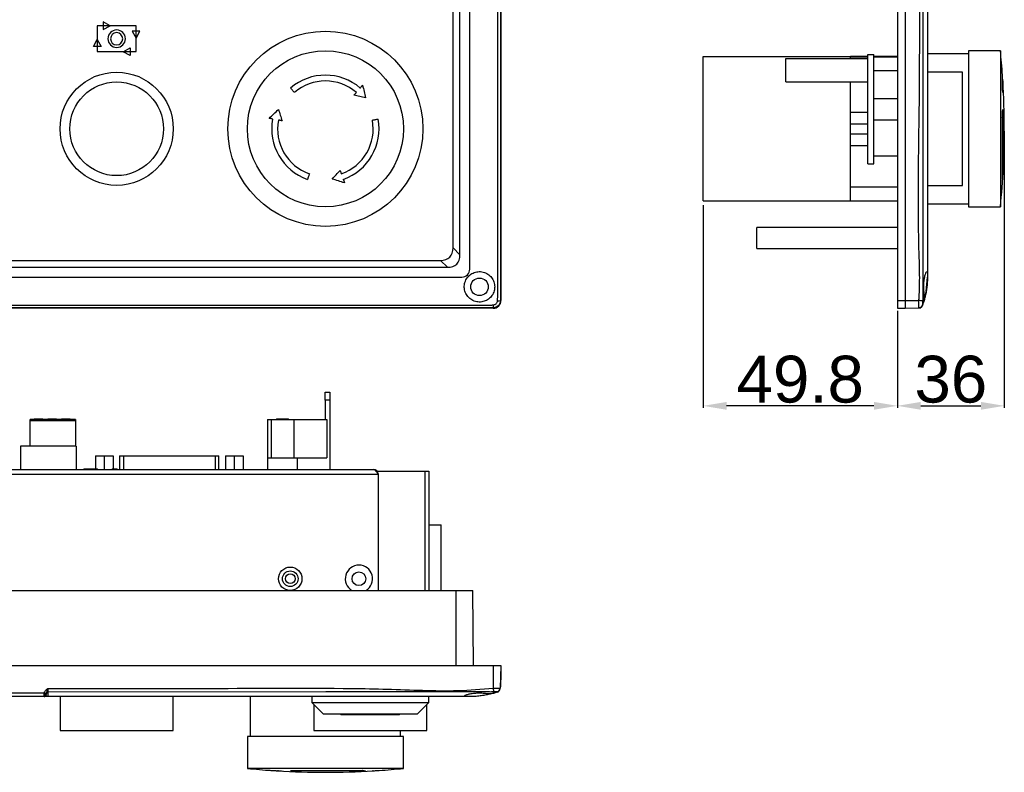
# Model space of a CAD drawing. Header units: millimetres. Extents: x 7320 to 8980, y -2461 to -1618.
# Tile 24 of 92: x 7517 to 7769, y -2461 to -2268. Entities that reach past the tile are written whole.
import ezdxf

# ---------------------------------------------------------------- set-up
doc = ezdxf.new("R2010")
doc.units = ezdxf.units.MM
doc.header["$LTSCALE"] = 3
doc.header["$PDSIZE"] = -1
doc.styles.get("Standard").update_dxf_attribs({"font": 'arial.ttf', "height": 12})
doc.dimstyles.new('ISO-25', dxfattribs={"dimtxt": 12, "dimasz": 6, "dimexe": 0.5, "dimexo": 0.625, "dimtad": 1, "dimdec": 1, "dimdsep": 46, "dimtxsty": 'Standard', "dimcen": 0, "dimclrd": 256, "dimclre": 256, "dimadec": 0, "dimazin": 0, "dimtfac": 1, "dimtdec": 1, "dimtmove": 0, "dimatfit": 3, "dimfxl": 1, "dimlwd": 30, "dimlwe": 30, "dimarcsym": 0})

# ---------------------------------------------------------------- blocks, each defined once
blk = doc.blocks.new('*D347')
at = {"lineweight": 30}
for p, q in [((7769.41, -2296.74), (7769.41, -2367.62)), ((7742.01, -2342.74), (7742.01, -2367.62)), ((7748.01, -2367.12), (7763.41, -2367.12))]:
    blk.add_line(p, q, dxfattribs=at)
for points in [[(7748.01, -2366.12), (7748.01, -2368.12), (7742.01, -2367.12)], [(7763.41, -2366.12), (7763.41, -2368.12), (7769.41, -2367.12)]]:
    blk.add_solid(points)
at = {"layer": 'Defpoints', "color": 0}
for p in [(7769.41, -2296.12), (7742.01, -2342.12), (7769.41, -2367.12)]:
    blk.add_point(p, dxfattribs=at)
at = {"color": 0, "insert": (7755.71, -2360.36), "char_height": 12, "attachment_point": 5}
blk.add_mtext('36', dxfattribs=at)
blk = doc.blocks.new('*D348')
at = {"lineweight": 30}
for p, q in [((7692.21, -2315.66), (7692.21, -2367.62)), ((7742.01, -2342.74), (7742.01, -2367.62)), ((7736.01, -2367.12), (7698.21, -2367.12))]:
    blk.add_line(p, q, dxfattribs=at)
for points in [[(7698.21, -2366.12), (7698.21, -2368.12), (7692.21, -2367.12)], [(7736.01, -2366.12), (7736.01, -2368.12), (7742.01, -2367.12)]]:
    blk.add_solid(points)
at = {"layer": 'Defpoints', "color": 0}
for p in [(7692.21, -2315.03), (7742.01, -2342.12), (7692.21, -2367.12)]:
    blk.add_point(p, dxfattribs=at)
at = {"color": 0, "insert": (7717.11, -2360.36), "char_height": 12, "attachment_point": 5}
blk.add_mtext('49.8', dxfattribs=at)

msp = doc.modelspace()

# ---------------------------------------------------------------- linework, layer by layer
at = {"linetype": 'Continuous', "lineweight": 30}
for p, q in [((7640.4, -2094.12), (7640.4, -2340.12)), ((7742.01, -2094.12), (7742.01, -2340.12)), ((7744.01, -2094.12), (7744.01, -2340.12)), ((7632.4, -2332.12), (7632.4, -2102.12)), ((7749.71, -2102.12), (7749.71, -2332.12)), ((7629.9, -2328.4), (7629.9, -2105.83)), ((7628.11, -2326.62), (7628.11, -2107.62)), ((7768.41, -2276.12), (7760.21, -2276.12)), ((7760.21, -2276.12), (7760.21, -2316.12)), ((7768.41, -2276.12), (7768.41, -2316.12)), ((7692.21, -2314.62), (7692.21, -2277.62)), ((7692.21, -2277.62), (7730.01, -2277.62)), ((7713.41, -2284.12), (7713.41, -2278.12)), ((7713.41, -2278.12), (7734.41, -2278.12)), ((7734.41, -2277.62), (7730.01, -2277.62)), ((7730.01, -2278.12), (7730.01, -2277.62)), ((7730.01, -2277.66), (7734.41, -2277.66)), ((7734.41, -2277.12), (7736.01, -2277.12)), ((7734.41, -2305.12), (7734.41, -2277.12)), ((7736.01, -2305.12), (7736.01, -2277.12)), ((7742.01, -2277.62), (7736.01, -2277.62)), ((7736.01, -2277.66), (7742.01, -2277.66)), ((7760.21, -2276.87), (7749.71, -2276.87)), ((7736.01, -2281.21), (7742.01, -2281.21)), ((7758.71, -2281.62), (7749.71, -2281.62)), ((7758.71, -2296.12), (7758.71, -2281.62)), ((7768.94, -2285.66), (7768.94, -2282.37)), ((7769.04, -2283.87), (7769.04, -2286.8)), ((7713.41, -2284.12), (7734.41, -2284.12)), ((7730.01, -2290.64), (7730.01, -2284.12)), ((7742.01, -2288.42), (7736.01, -2288.42)), ((7730.01, -2291.87), (7730.01, -2290.64)), ((7730.01, -2291.87), (7734.41, -2291.87)), ((7730.01, -2294.87), (7730.01, -2291.87)), ((7736.01, -2293.82), (7742.01, -2293.82)), ((7768.94, -2309.08), (7768.94, -2293.61)), ((7769.04, -2293.88), (7769.04, -2307.67)), ((7730.01, -2294.87), (7734.41, -2294.87)), ((7730.01, -2297.37), (7730.01, -2294.87)), ((7758.71, -2310.62), (7758.71, -2296.12)), ((7730.01, -2297.37), (7734.41, -2297.37)), ((7730.01, -2300.37), (7730.01, -2297.37)), ((7730.01, -2300.37), (7734.41, -2300.37)), ((7730.01, -2301.6), (7730.01, -2300.37)), ((7730.01, -2314.62), (7730.01, -2301.6)), ((7742.01, -2303.12), (7736.01, -2303.12)), ((7734.41, -2305.12), (7736.01, -2305.12)), ((7730.01, -2311.02), (7742.01, -2311.02)), ((7749.71, -2310.62), (7758.71, -2310.62)), ((7692.21, -2314.62), (7730.01, -2314.62)), ((7730.01, -2314.58), (7742.01, -2314.58)), ((7730.01, -2314.62), (7742.01, -2314.62)), ((7749.71, -2315.37), (7760.21, -2315.37)), ((7760.21, -2316.12), (7768.41, -2316.12)), ((7742.01, -2321.42), (7706.01, -2321.42)), ((7706.01, -2324.12), (7706.01, -2321.42)), ((7706.01, -2326.82), (7706.01, -2324.12)), ((7628.11, -2326.62), (7629.9, -2328.4)), ((7706.01, -2326.82), (7742.01, -2326.82)), ((7404.11, -2331.62), (7626.68, -2331.62)), ((7405.9, -2329.83), (7624.9, -2329.83)), ((7626.68, -2331.62), (7624.9, -2329.83)), ((7400.4, -2334.12), (7630.4, -2334.12)), ((7749.39, -2337.82), (7749.71, -2334.12)), ((7749.71, -2332.12), (7749.71, -2334.12)), ((7748.49, -2341.31), (7749.36, -2338.02)), ((7640.4, -2340.12), (7640.27, -2340.12)), ((7742.01, -2340.12), (7744.01, -2340.12)), ((7742.01, -2340.12), (7742.01, -2342.12)), ((7744.01, -2340.12), (7744.01, -2342.12)), ((7744.01, -2340.12), (7747.54, -2340.12)), ((7638.4, -2342.12), (7392.4, -2342.12)), ((7638.4, -2342.12), (7638.4, -2341.99)), ((7742.01, -2342.12), (7744.01, -2342.12)), ((7744.01, -2342.12), (7747.54, -2341.99)), ((7595.38, -2363.63), (7596.58, -2363.63)), ((7595.38, -2365.63), (7595.38, -2363.63)), ((7596.58, -2363.63), (7596.58, -2365.63)), ((7596.58, -2365.63), (7595.38, -2365.63)), ((7595.38, -2365.63), (7595.38, -2370.63)), ((7596.58, -2365.63), (7596.58, -2383.43)), ((7531.35, -2370.58), (7519.75, -2370.58)), ((7519.75, -2370.96), (7519.75, -2370.58)), ((7531.35, -2370.96), (7519.75, -2370.96)), ((7519.75, -2377.43), (7519.75, -2370.96)), ((7520.8, -2370.43), (7520.8, -2370.58)), ((7520.8, -2370.43), (7522.56, -2370.43)), ((7522.56, -2370.43), (7522.56, -2370.58)), ((7522.56, -2370.43), (7522.83, -2370.43)), ((7522.83, -2370.43), (7522.83, -2370.58)), ((7522.83, -2370.43), (7523, -2370.43)), ((7523, -2370.58), (7523, -2370.43)), ((7524.3, -2370.43), (7524.3, -2370.58)), ((7524.3, -2370.43), (7526.05, -2370.43)), ((7526.05, -2370.43), (7526.05, -2370.58)), ((7526.05, -2370.43), (7526.34, -2370.43)), ((7526.34, -2370.43), (7526.34, -2370.58)), ((7526.34, -2370.43), (7526.5, -2370.43)), ((7526.5, -2370.58), (7526.5, -2370.43)), ((7527.8, -2370.43), (7527.8, -2370.58)), ((7527.8, -2370.43), (7529.56, -2370.43)), ((7529.56, -2370.43), (7529.56, -2370.58)), ((7529.56, -2370.43), (7529.83, -2370.43)), ((7529.83, -2370.43), (7529.83, -2370.58)), ((7529.83, -2370.43), (7530, -2370.43)), ((7530, -2370.58), (7530, -2370.43)), ((7531.35, -2370.58), (7531.35, -2370.96)), ((7531.35, -2370.96), (7531.35, -2377.43)), ((7580.6, -2370.63), (7581.52, -2370.63)), ((7580.6, -2370.63), (7580.6, -2380.43)), ((7581.52, -2370.63), (7581.52, -2380.43)), ((7581.52, -2370.63), (7587.27, -2370.63)), ((7582.86, -2370.43), (7582.86, -2370.63)), ((7582.86, -2370.43), (7585.33, -2370.43)), ((7585.33, -2370.43), (7585.33, -2370.63)), ((7585.33, -2370.43), (7585.7, -2370.43)), ((7585.7, -2370.43), (7585.7, -2370.63)), ((7585.7, -2370.43), (7585.94, -2370.43)), ((7585.94, -2370.63), (7585.94, -2370.43)), ((7587.27, -2370.63), (7587.27, -2380.43)), ((7587.27, -2370.63), (7595.8, -2370.63)), ((7595.8, -2370.63), (7595.8, -2380.43)), ((7531.55, -2377.43), (7517.25, -2377.43)), ((7517.25, -2377.43), (7517.25, -2383.43)), ((7531.55, -2377.43), (7531.55, -2383.43)), ((7536.44, -2379.93), (7536.44, -2383.23)), ((7536.44, -2379.93), (7538.74, -2379.93)), ((7538.74, -2379.93), (7538.74, -2383.43)), ((7538.74, -2379.93), (7541.03, -2379.93)), ((7541.03, -2379.93), (7541.03, -2383.23)), ((7541.03, -2379.93), (7541.03, -2383.23)), ((7541.03, -2379.93), (7541.03, -2379.93)), ((7542.66, -2379.93), (7542.66, -2383.43)), ((7542.66, -2379.93), (7543.66, -2379.93)), ((7543.66, -2379.93), (7567.13, -2379.93)), ((7543.66, -2379.93), (7543.66, -2383.43)), ((7567.13, -2379.93), (7568.13, -2379.93)), ((7567.13, -2379.93), (7567.13, -2383.43)), ((7568.13, -2383.43), (7568.13, -2379.93)), ((7569.76, -2379.93), (7572.06, -2379.93)), ((7569.76, -2379.93), (7569.76, -2383.43)), ((7572.06, -2379.93), (7572.06, -2383.43)), ((7572.06, -2379.93), (7574.35, -2379.93)), ((7574.35, -2379.93), (7574.35, -2383.43)), ((7580.6, -2380.43), (7588.2, -2380.43)), ((7580.6, -2380.43), (7580.6, -2383.43)), ((7588.2, -2380.43), (7588.2, -2383.43)), ((7588.2, -2380.43), (7595.8, -2380.43)), ((7421.9, -2384.63), (7608.9, -2384.63)), ((7423.1, -2383.43), (7607.7, -2383.43)), ((7533.49, -2383.23), (7533.49, -2383.43)), ((7533.49, -2383.23), (7536.98, -2383.23)), ((7536.98, -2383.43), (7536.98, -2383.23)), ((7540.79, -2383.23), (7540.79, -2383.43)), ((7540.79, -2383.23), (7542, -2383.23)), ((7542, -2383.43), (7542, -2383.23)), ((7608.59, -2383.83), (7620.85, -2383.83)), ((7608.9, -2384.63), (7608.9, -2414.43)), ((7620.85, -2383.83), (7620.85, -2414.43)), ((7620.85, -2383.83), (7621.93, -2383.83)), ((7621.93, -2383.83), (7621.93, -2414.43)), ((7621.93, -2397.63), (7625.1, -2397.63)), ((7625.1, -2414.43), (7625.1, -2397.63)), ((7401.9, -2414.43), (7628.9, -2414.43)), ((7628.9, -2414.43), (7633.18, -2414.43)), ((7628.9, -2433.63), (7628.9, -2414.43)), ((7633.35, -2433.63), (7633.18, -2414.43)), ((7392.4, -2433.63), (7638.4, -2433.63)), ((7638.4, -2433.63), (7638.4, -2439.48)), ((7638.4, -2433.63), (7640.4, -2433.63)), ((7640.4, -2433.63), (7640.19, -2439.48)), ((7640.4, -2433.63), (7640.4, -2435.63)), ((7640.4, -2435.63), (7640.27, -2439.16)), ((7640.4, -2435.63), (7640.33, -2435.63)), ((7419.26, -2440.67), (7523.33, -2440.67)), ((7523.3, -2441.63), (7419.3, -2441.63)), ((7523.3, -2441.63), (7523.3, -2441.34)), ((7523.31, -2440.95), (7523.33, -2440.67)), ((7523.82, -2440.78), (7523.8, -2440.86)), ((7523.8, -2440.98), (7523.8, -2441.13)), ((7630.4, -2441.63), (7524.3, -2441.63)), ((7527.4, -2441.63), (7527.4, -2450.33)), ((7556.4, -2450.33), (7556.4, -2441.63)), ((7576.15, -2441.63), (7576.15, -2451.83)), ((7591.9, -2441.63), (7591.9, -2443.13)), ((7621.9, -2443.13), (7621.9, -2441.63)), ((7632.4, -2441.63), (7630.4, -2441.63)), ((7638.73, -2440.64), (7639.51, -2440.43)), ((7591.9, -2443.13), (7594.9, -2446.13)), ((7591.9, -2443.13), (7621.9, -2443.13)), ((7592.4, -2443.63), (7592.4, -2450.33)), ((7618.9, -2446.13), (7621.9, -2443.13)), ((7621.4, -2450.33), (7621.4, -2443.63)), ((7618.9, -2446.13), (7594.9, -2446.13)), ((7599.4, -2446.13), (7599.4, -2446.33)), ((7614.4, -2446.33), (7599.4, -2446.33)), ((7614.4, -2446.33), (7614.4, -2446.13)), ((7527.4, -2450.33), (7556.4, -2450.33)), ((7592.4, -2450.33), (7621.4, -2450.33)), ((7614.65, -2451.83), (7614.65, -2450.33)), ((7575.4, -2451.83), (7575.4, -2460.03)), ((7615.4, -2451.83), (7575.4, -2451.83)), ((7615.4, -2460.03), (7615.4, -2451.83)), ((7615.4, -2460.03), (7575.4, -2460.03)), ((7581.65, -2460.56), (7581.88, -2460.56)), ((7586.47, -2460.56), (7604.33, -2460.56)), ((7608.92, -2460.56), (7609.15, -2460.56)), ((7583.35, -2460.66), (7583.15, -2460.66)), ((7603.36, -2460.66), (7587.44, -2460.66)), ((7607.65, -2460.66), (7607.44, -2460.66))]:
    msp.add_line(p, q, dxfattribs=at)
at = {"linetype": 'Continuous', "lineweight": 30, "flags": 128}
for points in [[(7639.6, -2339.32), (7639.6, -2339.32), (7639.6, -2337.32), (7639.6, -2329.32), (7639.6, -2297.32), (7639.6, -2169.32), (7639.6, -2152.18), (7639.6, -2105.78), (7639.6, -2094.92), (7639.6, -2094.92)], [(7748.5, -2094.92), (7748.5, -2094.92), (7748.5, -2096.92), (7748.5, -2104.92), (7748.5, -2136.92), (7748.51, -2264.92), (7748.5, -2282.06), (7748.5, -2328.46), (7748.5, -2339.32), (7748.5, -2339.32)], [(7587.44, -2286.8), (7587.32, -2286.66), (7587.2, -2286.52), (7587.07, -2286.38), (7586.95, -2286.23), (7586.83, -2286.09), (7586.71, -2285.95), (7586.59, -2285.81), (7586.47, -2285.66)], [(7604.33, -2285.66), (7604.41, -2285.58), (7604.48, -2285.49), (7604.56, -2285.4), (7604.64, -2285.31), (7604.71, -2285.22), (7604.79, -2285.13), (7604.86, -2285.04), (7604.94, -2284.95)], [(7604.94, -2284.95), (7605.03, -2285.35), (7605.13, -2285.76), (7605.22, -2286.16), (7605.31, -2286.56), (7605.41, -2286.96), (7605.5, -2287.37), (7605.59, -2287.77), (7605.69, -2288.17)], [(7602.74, -2287.53), (7602.81, -2287.44), (7602.89, -2287.35), (7602.97, -2287.26), (7603.05, -2287.17), (7603.12, -2287.08), (7603.2, -2286.99), (7603.28, -2286.9), (7603.36, -2286.8)], [(7605.69, -2288.17), (7605.32, -2288.09), (7604.95, -2288.01), (7604.58, -2287.93), (7604.21, -2287.85), (7603.84, -2287.77), (7603.47, -2287.69), (7603.1, -2287.61), (7602.74, -2287.53)], [(7580.95, -2293.44), (7581.26, -2293.16), (7581.56, -2292.87), (7581.86, -2292.59), (7582.16, -2292.31), (7582.47, -2292.03), (7582.77, -2291.74), (7583.07, -2291.46), (7583.37, -2291.18)], [(7583.37, -2291.18), (7583.49, -2291.54), (7583.6, -2291.9), (7583.72, -2292.26), (7583.83, -2292.62), (7583.95, -2292.98), (7584.06, -2293.34), (7584.18, -2293.7), (7584.29, -2294.06)], [(7581.88, -2293.61), (7581.76, -2293.59), (7581.65, -2293.57), (7581.53, -2293.55), (7581.42, -2293.52), (7581.3, -2293.5), (7581.18, -2293.48), (7581.07, -2293.46), (7580.95, -2293.44)], [(7584.29, -2294.06), (7584.17, -2294.04), (7584.06, -2294.01), (7583.94, -2293.99), (7583.82, -2293.97), (7583.7, -2293.95), (7583.59, -2293.93), (7583.47, -2293.9), (7583.35, -2293.88)], [(7607.44, -2293.88), (7607.63, -2293.85), (7607.81, -2293.81), (7608, -2293.78), (7608.18, -2293.75), (7608.36, -2293.71), (7608.55, -2293.68), (7608.73, -2293.64), (7608.92, -2293.61)], [(7591.31, -2307.67), (7591.25, -2307.84), (7591.19, -2308.02), (7591.12, -2308.2), (7591.06, -2308.37), (7591, -2308.55), (7590.94, -2308.73), (7590.87, -2308.9), (7590.81, -2309.08)], [(7597.13, -2309), (7597.39, -2308.72), (7597.64, -2308.44), (7597.89, -2308.16), (7598.15, -2307.88), (7598.4, -2307.61), (7598.66, -2307.33), (7598.91, -2307.05), (7599.17, -2306.77)], [(7600.3, -2309.97), (7599.9, -2309.85), (7599.51, -2309.73), (7599.11, -2309.61), (7598.72, -2309.48), (7598.32, -2309.36), (7597.92, -2309.24), (7597.53, -2309.12), (7597.13, -2309)], [(7599.17, -2306.77), (7599.21, -2306.88), (7599.25, -2306.99), (7599.29, -2307.1), (7599.33, -2307.22), (7599.36, -2307.33), (7599.4, -2307.44), (7599.44, -2307.55), (7599.48, -2307.67)], [(7599.98, -2309.08), (7600.02, -2309.19), (7600.06, -2309.3), (7600.1, -2309.41), (7600.14, -2309.52), (7600.18, -2309.63), (7600.22, -2309.75), (7600.26, -2309.86), (7600.3, -2309.97)], [(7393.2, -2341.32), (7393.2, -2341.32), (7395.2, -2341.32), (7403.2, -2341.32), (7435.2, -2341.32), (7563.2, -2341.32), (7580.34, -2341.32), (7626.74, -2341.32), (7637.59, -2341.32), (7637.59, -2341.32)], [(7748.5, -2341.32), (7748.5, -2341.32), (7748.5, -2341.32), (7748.5, -2341.32), (7748.5, -2341.32), (7748.51, -2341.32)], [(7637.5, -2440.45), (7637.5, -2440.45), (7635.5, -2440.45), (7627.5, -2440.45), (7595.5, -2440.45), (7524.3, -2440.46)], [(7639.51, -2440.46), (7639.51, -2440.46), (7639.51, -2440.45), (7639.51, -2440.45), (7639.51, -2440.45)]]:
    msp.add_lwpolyline(points, dxfattribs=at)
at = {"linetype": 'Continuous', "lineweight": 30}
for centre, radius in [((7595.4, -2296.12), 25), ((7595.4, -2296.12), 20), ((7541.9, -2296.12), 14.5), ((7541.9, -2296.12), 12), ((7634.9, -2336.62), 2.25), ((7586.4, -2411.43), 3), ((7586.4, -2411.43), 2), ((7604, -2411.43), 1.75), ((7586.4, -2411.43), 1.25)]:
    msp.add_circle(centre, radius, dxfattribs=at)
for centre, radius, start, end in [((7568.91, -2296.12), 200.5, 3.9323, 5.7248), ((7595.4, -2296.12), 13.75, 49.4875, 130.5125), ((7595.4, -2296.12), 12.25, 49.4875, 130.5125), ((7568.91, -2296.12), 200.5, 3.5028, 3.9323), ((7568.91, -2296.12), 200.5, 0, 3.5028), ((7652.97, -2296.15), 116.44, 4.6033, 5.1665), ((7675.64, -2287.47), 93.43, 356.3405, 357.7278), ((7587.38, -2299.15), 181.79, 1.6038, 2.5116), ((7595.4, -2296.12), 13.75, 169.4875, 250.5125), ((7595.4, -2296.12), 12.25, 169.4875, 250.5125), ((7595.4, -2296.12), 12.25, 289.4875, 10.5125), ((7595.4, -2296.12), 13.75, 289.4875, 10.5125), ((7761.25, -2296.51), 8.22, 20.6511, 21.9352), ((7761.72, -2296.34), 7.72, 17.1901, 18.5475), ((7568.91, -2296.12), 200.5, 354.2752, 0), ((7591.09, -2296.11), 178.33, 355.8295, 356.285), ((7630.4, -2332.12), 2, 269.9996, 0.0004), ((7638.4, -2340.12), 2, 270, 0), ((7636.62, -2341.36), 1.89, 340.4621, 4.234), ((7639.64, -2338.34), 1.89, 265.7686, 289.5329), ((7736.79, -2441.35), 101.8, 83.4117, 83.94), ((7747.5, -2341), 0.995, 272.1095, 346.9374), ((7747.56, -2340.99), 1, 272, 340.9959), ((7607.7, -2384.63), 1.2, 0, 90), ((7604, -2411.43), 3.5, 301.0027, 238.9973), ((7731.92, -2428.95), 94.11, 186.4244, 186.997), ((7639.2, -2439.44), 0.995, 282.5628, 357.8773), ((7639.19, -2439.51), 1, 288.7885, 358), ((7639.29, -2439.13), 0.989, 335.0192, 357.9943), ((7523.36, -2440.89), 0.446, 261.8385, 348.3414), ((7523.3, -2441.13), 0.5, 270, 0), ((7523.47, -2440.42), 0.552, 252.8197, 306.8984), ((7524.56, -2436.28), 4.56, 254.3674, 260.57), ((7524.29, -2440.95), 0.492, 88.7847, 169.6486), ((7595.4, -2260.53), 200.5, 264.2752, 266.0677), ((7587.34, -2353.61), 107.08, 266.5821, 267.8782), ((7595.39, -2267.37), 193.67, 265.7264, 266.0008), ((7595.4, -2260.53), 200.5, 266.0677, 266.4972), ((7595.45, -2375.64), 85.4, 263.9597, 264.6167), ((7595.35, -2375.67), 85.37, 276.0403, 276.453), ((7606.95, -2450.14), 10.55, 259.0395, 263.1458), ((7595.39, -2267.03), 194, 273.5626, 273.9991), ((7595.4, -2260.53), 200.5, 273.5028, 273.9323), ((7595.4, -2260.53), 200.5, 273.9323, 275.7248), ((7595.4, -2260.53), 200.5, 266.4972, 270), ((7595.42, -2266.86), 194.17, 266.4378, 266.715), ((7585.94, -2441.96), 18.83, 262.1685, 264.9815), ((7595.4, -2260.53), 200.5, 270, 273.5028), ((7597.52, -2269.61), 191.17, 271.5638, 272.4491), ((7595.34, -2375.61), 85.42, 274.9652, 275.3825)]:
    msp.add_arc(centre, radius, start, end, dxfattribs=at)
for centre in [(7620.33, -2322.05), (7622.12, -2323.84)]:
    msp.add_ellipse(centre, major_axis=(-6.93, 6.93), ratio=0.510274, start_param=2.66976, end_param=3.613425, dxfattribs=at)
for points, knots in [([(7640.27, -2094.12), (7640.27, -2096.06), (7640.27, -2099.95), (7640.29, -2115.78), (7640.24, -2177.46), (7640.29, -2240.88), (7640.27, -2296.03), (7640.25, -2307.06), (7640.24, -2318.1), (7640.24, -2329.14), (7640.26, -2336.46), (7640.27, -2340.12)], [0, 0, 0, 0, 0.023675, 0.047412, 0.193081, 0.775759, 0.820624, 0.865548, 0.910441, 0.95524, 1, 1, 1, 1]), ([(7747.54, -2340.12), (7747.63, -2338.18), (7747.8, -2334.29), (7747.18, -2318.46), (7748.4, -2256.77), (7747.01, -2193.36), (7747.73, -2138.21), (7748.17, -2127.17), (7748.46, -2116.14), (7748.45, -2105.1), (7747.84, -2097.78), (7747.54, -2094.12)], [0, 0, 0, 0, 0.0236748, 0.047412, 0.1930814, 0.7757587, 0.8206238, 0.8655485, 0.9104413, 0.9552404, 1, 1, 1, 1]), ([(7538.41, -2268.74), (7538.41, -2268.74), (7540.23, -2269.71), (7540.23, -2269.71), (7540.23, -2269.71), (7540.23, -2269.71), (7538.41, -2270.68), (7538.41, -2270.68), (7538.41, -2270.68), (7538.41, -2270.68), (7538.41, -2268.74), (7538.41, -2268.74)], [0, 0, 0, 0, 0.25, 0.25, 0.25, 0.25, 0.5, 0.5, 0.5, 0.5, 1, 1, 1, 1]), ([(7536.92, -2269.71), (7536.92, -2269.71), (7546.87, -2269.71), (7546.87, -2269.71), (7546.87, -2269.71), (7546.87, -2269.71), (7546.87, -2276.35), (7546.87, -2276.35), (7546.87, -2276.35), (7546.87, -2276.35), (7536.92, -2276.35), (7536.92, -2276.35), (7536.92, -2276.35), (7536.92, -2276.35), (7536.92, -2269.71), (7536.92, -2269.71)], [0, 0, 0, 0, 0.2, 0.2, 0.2, 0.2, 0.4, 0.4, 0.4, 0.4, 0.6, 0.6, 0.6, 0.6, 1, 1, 1, 1]), ([(7541.9, -2270.8), (7543.14, -2270.8), (7544.14, -2271.8), (7544.14, -2273.04), (7544.14, -2273.04), (7544.14, -2274.28), (7543.14, -2275.28), (7541.9, -2275.28), (7541.9, -2275.28), (7540.66, -2275.28), (7539.65, -2274.28), (7539.65, -2273.04), (7539.65, -2273.04), (7539.65, -2271.8), (7540.66, -2270.8), (7541.9, -2270.8)], [0, 0, 0, 0, 0.2, 0.2, 0.2, 0.2, 0.4, 0.4, 0.4, 0.4, 0.6, 0.6, 0.6, 0.6, 1, 1, 1, 1]), ([(7547.84, -2271.09), (7547.84, -2271.09), (7546.87, -2272.9), (7546.87, -2272.9), (7546.87, -2272.9), (7546.87, -2272.9), (7545.91, -2271.09), (7545.91, -2271.09), (7545.91, -2271.09), (7545.91, -2271.09), (7547.84, -2271.09), (7547.84, -2271.09)], [0, 0, 0, 0, 0.25, 0.25, 0.25, 0.25, 0.5, 0.5, 0.5, 0.5, 1, 1, 1, 1]), ([(7537.89, -2275.04), (7537.89, -2275.04), (7536.92, -2273.23), (7536.92, -2273.23), (7536.92, -2273.23), (7536.92, -2273.23), (7535.95, -2275.04), (7535.95, -2275.04), (7535.95, -2275.04), (7535.95, -2275.04), (7537.89, -2275.04), (7537.89, -2275.04)], [0, 0, 0, 0, 0.25, 0.25, 0.25, 0.25, 0.5, 0.5, 0.5, 0.5, 1, 1, 1, 1]), ([(7541.9, -2271.47), (7542.76, -2271.47), (7543.47, -2272.17), (7543.47, -2273.04), (7543.47, -2273.04), (7543.47, -2273.91), (7542.76, -2274.61), (7541.9, -2274.61), (7541.9, -2274.61), (7541.03, -2274.61), (7540.33, -2273.91), (7540.33, -2273.04), (7540.33, -2273.04), (7540.33, -2272.17), (7541.03, -2271.47), (7541.9, -2271.47)], [0, 0, 0, 0, 0.2, 0.2, 0.2, 0.2, 0.4, 0.4, 0.4, 0.4, 0.6, 0.6, 0.6, 0.6, 1, 1, 1, 1]), ([(7545.4, -2275.4), (7545.4, -2275.4), (7543.58, -2276.37), (7543.58, -2276.37), (7543.58, -2276.37), (7543.58, -2276.37), (7545.4, -2277.33), (7545.4, -2277.33), (7545.4, -2277.33), (7545.4, -2277.33), (7545.4, -2275.4), (7545.4, -2275.4)], [0, 0, 0, 0, 0.25, 0.25, 0.25, 0.25, 0.5, 0.5, 0.5, 0.5, 1, 1, 1, 1]), ([(7638.8, -2336.62), (7638.76, -2336.19), (7638.67, -2335.34), (7638.04, -2334.2), (7637.09, -2333.3), (7635.86, -2332.76), (7634.52, -2332.66), (7633.22, -2333.01), (7632.13, -2333.77), (7631.35, -2334.83), (7630.96, -2336.1), (7631.01, -2337.41), (7631.48, -2338.64), (7632.34, -2339.66), (7633.5, -2340.34), (7634.82, -2340.59), (7636.1, -2340.4), (7637.25, -2339.82), (7638.16, -2338.88), (7638.7, -2337.77), (7638.77, -2336.98), (7638.8, -2336.62)], [0, 0, 0, 0, 0.051963, 0.10388, 0.157048, 0.211891, 0.266704, 0.320258, 0.372933, 0.426029, 0.479253, 0.531834, 0.585186, 0.639797, 0.694795, 0.748302, 0.799882, 0.851244, 0.903816, 0.956197, 1, 1, 1, 1]), ([(7749.57, -2336.62), (7749.61, -2336.19), (7749.7, -2335.32), (7749.71, -2334.17), (7749.72, -2333.27), (7749.67, -2332.76), (7749.53, -2332.66), (7749.32, -2333.01), (7749.08, -2333.75), (7748.86, -2334.83), (7748.75, -2336.12), (7748.76, -2337.43), (7748.92, -2338.64), (7748.93, -2339.64), (7748.84, -2340.31), (7748.73, -2340.58), (7748.78, -2340.44), (7748.94, -2339.89), (7749.17, -2338.99), (7749.4, -2337.86), (7749.52, -2337.01), (7749.57, -2336.62)], [0, 0, 0, 0, 0.052726, 0.1054616, 0.1582688, 0.2116078, 0.2642354, 0.317277, 0.3714994, 0.4265703, 0.4807111, 0.5327855, 0.5839622, 0.636972, 0.6891694, 0.7408419, 0.7925297, 0.8438298, 0.896651, 0.9513017, 1, 1, 1, 1]), ([(7639.5, -2340.22), (7639.51, -2339.92), (7639.52, -2339.61), (7639.6, -2339.32), (7639.6, -2339.32)], [0, 0, 0, 0, 0.999932, 1, 1, 1, 1]), ([(7748.5, -2339.32), (7748.5, -2339.32), (7748.52, -2339.62), (7748.5, -2339.92), (7748.47, -2340.22)], [0, 0, 0, 0, 0.000066, 1, 1, 1, 1]), ([(7637.59, -2341.32), (7637.59, -2341.32), (7637.9, -2341.32), (7638.2, -2341.27), (7638.5, -2341.23)], [0, 0, 0, 0, 0.000066, 1, 1, 1, 1]), ([(7640.27, -2340.12), (7640.25, -2340.33), (7640.21, -2340.74), (7639.9, -2341.3), (7639.43, -2341.73), (7638.9, -2341.96), (7638.55, -2341.98), (7638.4, -2341.99)], [0, 0, 0, 0, 0.212003, 0.424397, 0.636561, 0.848511, 1, 1, 1, 1]), ([(7638.5, -2341.23), (7638.58, -2341.22), (7638.76, -2341.19), (7639.03, -2341.06), (7639.28, -2340.83), (7639.45, -2340.54), (7639.49, -2340.33), (7639.5, -2340.22)], [0, 0, 0, 0, 0.149136, 0.36172, 0.576587, 0.790508, 1, 1, 1, 1]), ([(7747.54, -2341.99), (7747.53, -2341.98), (7747.51, -2341.94), (7747.5, -2341.62), (7747.51, -2341.15), (7747.52, -2340.62), (7747.53, -2340.27), (7747.54, -2340.12)], [0, 0, 0, 0, 0.212003, 0.424406, 0.636566, 0.848521, 1, 1, 1, 1]), ([(7748.47, -2340.22), (7748.47, -2340.3), (7748.45, -2340.48), (7748.44, -2340.75), (7748.44, -2341), (7748.45, -2341.17), (7748.46, -2341.21), (7748.47, -2341.23)], [0, 0, 0, 0, 0.149134, 0.361723, 0.576577, 0.790503, 1, 1, 1, 1]), ([(7748.47, -2341.23), (7748.5, -2341.27), (7748.52, -2341.32), (7748.5, -2341.32), (7748.5, -2341.32)], [0, 0, 0, 0, 0.999934, 1, 1, 1, 1]), ([(7638.4, -2341.99), (7636.46, -2341.99), (7632.57, -2341.99), (7616.74, -2342.01), (7555.05, -2341.96), (7491.64, -2342.01), (7436.49, -2341.99), (7425.45, -2341.97), (7414.42, -2341.96), (7403.38, -2341.96), (7396.06, -2341.98), (7392.4, -2341.99)], [0, 0, 0, 0, 0.023675, 0.047412, 0.193081, 0.775759, 0.820624, 0.865548, 0.910441, 0.95524, 1, 1, 1, 1]), ([(7747.59, -2341.99), (7747.65, -2341.99), (7747.73, -2341.99), (7747.44, -2342), (7747.76, -2341.99), (7748.16, -2341.97), (7747.75, -2341.99), (7747.54, -2341.99)], [0, 0, 0, 0, 0.544554, 0.772213, 0.848216, 0.924216, 1, 1, 1, 1]), ([(7607.7, -2383.43), (7607.79, -2383.45), (7607.98, -2383.48), (7608.28, -2383.74), (7608.59, -2384.14), (7608.79, -2384.47), (7608.9, -2384.63)], [0, 0, 0, 0, 0.229342, 0.484175, 0.739075, 1, 1, 1, 1]), ([(7523.33, -2440.67), (7523.4, -2440.51), (7523.5, -2440.23), (7523.71, -2440.02), (7523.8, -2439.93)], [0, 0, 0, 0, 0.58053, 1, 1, 1, 1]), ([(7523.8, -2439.93), (7523.87, -2439.87), (7524.03, -2439.73), (7524.21, -2439.61), (7524.3, -2439.55), (7524.3, -2439.54)], [0, 0, 0, 0, 0.475167, 0.990031, 1, 1, 1, 1]), ([(7524.3, -2439.54), (7524.3, -2439.55), (7524.25, -2439.67), (7524.14, -2440), (7523.95, -2440.38), (7523.85, -2440.67), (7523.82, -2440.78)], [0, 0, 0, 0, 0.0046257, 0.2803645, 0.7431677, 1, 1, 1, 1]), ([(7524.3, -2439.54), (7538.19, -2439.57), (7564.16, -2439.62), (7593.14, -2439.36), (7611.26, -2439.69), (7620.31, -2440.06), (7629.38, -2440.22), (7635.39, -2439.73), (7638.4, -2439.48)], [0, 0, 0, 0, 0.365229, 0.6825, 0.761931, 0.841452, 0.920803, 1, 1, 1, 1]), ([(7524.3, -2439.54), (7524.3, -2439.56), (7524.3, -2439.69), (7524.3, -2439.89), (7524.3, -2440.15), (7524.3, -2440.34), (7524.3, -2440.42), (7524.3, -2440.46)], [0, 0, 0, 0, 0.04652, 0.325535, 0.500161, 0.779179, 1, 1, 1, 1]), ([(7638.4, -2439.48), (7638.6, -2439.47), (7639, -2439.45), (7639.53, -2439.44), (7639.94, -2439.45), (7640.16, -2439.46), (7640.18, -2439.47), (7640.19, -2439.48)], [0, 0, 0, 0, 0.211839, 0.424145, 0.636032, 0.847606, 1, 1, 1, 1]), ([(7523.3, -2441.34), (7523.3, -2441.25), (7523.3, -2441.13), (7523.31, -2440.99), (7523.31, -2440.95)], [0, 0, 0, 0, 0.707335, 1, 1, 1, 1]), ([(7524.3, -2441.63), (7524.3, -2441.63), (7524.25, -2441.63), (7523.92, -2441.63), (7523.43, -2441.63), (7523.33, -2441.63), (7523.3, -2441.63)], [0, 0, 0, 0, 0.004364, 0.095516, 0.702129, 1, 1, 1, 1]), ([(7523.8, -2440.86), (7523.8, -2440.87), (7523.8, -2440.92), (7523.8, -2440.96), (7523.8, -2440.98)], [0, 0, 0, 0, 0.266943, 1, 1, 1, 1]), ([(7524.3, -2441.63), (7524.3, -2441.63), (7524.27, -2441.63), (7524.11, -2441.62), (7523.87, -2441.49), (7523.81, -2441.22), (7523.8, -2441.13)], [0, 0, 0, 0, 0.004446, 0.096635, 0.706479, 1, 1, 1, 1]), ([(7524.3, -2440.46), (7524.3, -2440.87), (7524.3, -2441.42), (7524.3, -2441.62), (7524.3, -2441.63), (7524.3, -2441.63)], [0, 0, 0, 0, 0.63888, 0.858733, 1, 1, 1, 1]), ([(7638.8, -2440.68), (7638.76, -2440.69), (7638.67, -2440.73), (7638.02, -2440.86), (7637.06, -2440.85), (7635.86, -2440.69), (7634.56, -2440.66), (7633.3, -2440.76), (7632.22, -2440.95), (7631.41, -2441.2), (7630.97, -2441.42), (7630.99, -2441.57), (7631.45, -2441.64), (7632.29, -2441.63), (7633.42, -2441.62), (7634.71, -2441.52), (7636.01, -2441.34), (7637.21, -2441.1), (7638.15, -2440.87), (7638.71, -2440.7), (7638.77, -2440.69), (7638.8, -2440.68)], [0, 0, 0, 0, 0.052742, 0.105426, 0.157795, 0.210129, 0.263018, 0.314286, 0.366059, 0.419752, 0.474771, 0.529307, 0.582564, 0.635129, 0.688417, 0.741369, 0.794148, 0.847807, 0.902675, 0.957463, 1, 1, 1, 1]), ([(7638.51, -2440.41), (7638.17, -2440.44), (7637.84, -2440.47), (7637.5, -2440.45), (7637.5, -2440.45)], [0, 0, 0, 0, 0.999941, 1, 1, 1, 1]), ([(7639.42, -2440.41), (7639.41, -2440.41), (7639.38, -2440.39), (7639.26, -2440.38), (7639.06, -2440.38), (7638.8, -2440.39), (7638.6, -2440.41), (7638.51, -2440.41)], [0, 0, 0, 0, 0.149922, 0.362211, 0.57702, 0.790912, 1, 1, 1, 1]), ([(7639.51, -2440.45), (7639.51, -2440.45), (7639.43, -2440.47), (7639.42, -2440.44), (7639.42, -2440.41)], [0, 0, 0, 0, 0.000062, 1, 1, 1, 1])]:
    msp.add_open_spline(points, degree=3, knots=knots, dxfattribs=at)

# ---------------------------------------------------------------- dimensions: what is measured, and where the dimension line sits
dim = msp.add_linear_dim(base=(7769.41, -2367.12), p1=(7742.01, -2342.12), p2=(7769.41, -2296.12), text='36', dimstyle='ISO-25')
dim.commit()
dim.dimension.update_dxf_attribs({"geometry": '*D347', "text_midpoint": (7755.71, -2360.36)})
dim = msp.add_linear_dim(base=(7692.21, -2367.12), p1=(7742.01, -2342.12), p2=(7692.21, -2315.03), dimstyle='ISO-25')
dim.commit()
dim.dimension.update_dxf_attribs({"geometry": '*D348', "text_midpoint": (7717.11, -2360.36)})

doc.saveas('drawing.dxf')
